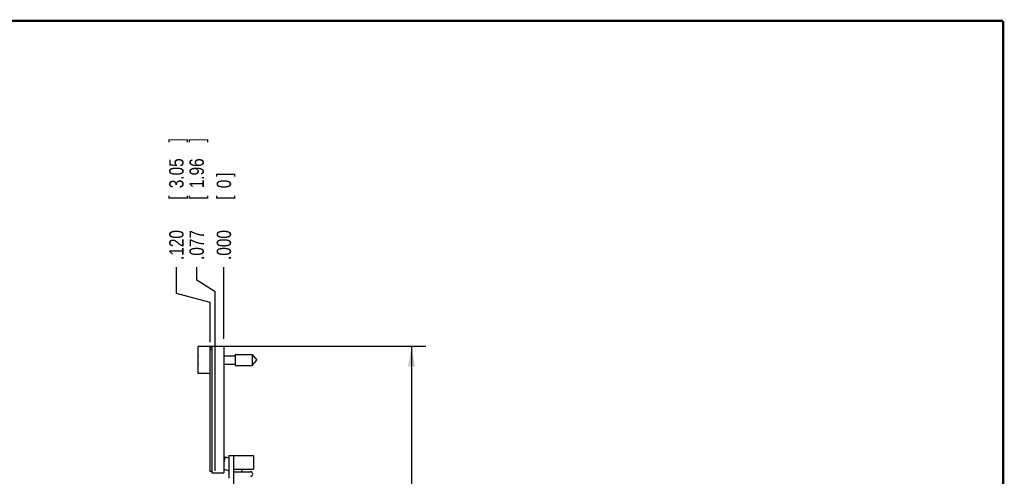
# Model space of a CAD drawing. Header units: inches. Extents: x 0.2 to 16.8, y 0.1 to 10.8.
# Tile 11 of 11: x 8.2 to 16.8, y 6.8 to 10.8. Entities that reach past the tile are written whole.
import ezdxf

# ---------------------------------------------------------------- set-up
doc = ezdxf.new("R2010")
doc.units = ezdxf.units.IN
doc.header["$LTSCALE"] = 0.935
doc.header["$MEASUREMENT"] = 0
doc.layers.get('0').update_dxf_attribs({"linetype": 'CONTINUOUS'})
doc.layers.add('DIMENSIONS', color=7, linetype='CONTINUOUS')
doc.styles.get("Standard").update_dxf_attribs({"font": 'txt', "width": 0.8})
doc.dimstyles.new('DIMSTYLE_1', dxfattribs={"dimtxt": 0.125, "dimasz": 0.18, "dimexe": 0.18, "dimexo": 0.0625, "dimgap": 0.09, "dimtad": 0, "dimtih": 1, "dimtoh": 1, "dimdec": 3, "dimzin": 4, "dimdsep": 46, "dimtxsty": 'STANDARD', "dimblk": '_FILLED', "dimblk1": '_FILLED', "dimblk2": '_FILLED', "dimcen": 0.09, "dimadec": 0, "dimazin": 0, "dimtp": 0.001, "dimtm": 0.001, "dimtfac": 1, "dimtdec": 3, "dimtofl": 0, "dimtmove": 0, "dimatfit": 3, "dimldrblk": '_FILLED', "dimfxl": 1, "dimtolj": 1, "dimtzin": 4, "dimarcsym": 0})
doc.dimstyles.new('DIMSTYLE_2', dxfattribs={"dimtxt": 0.125, "dimasz": 0.18, "dimexe": 0.18, "dimexo": 0.0625, "dimgap": 0.09, "dimtad": 0, "dimtih": 1, "dimtoh": 1, "dimdec": 3, "dimzin": 4, "dimdsep": 46, "dimtxsty": 'STANDARD', "dimblk": '_FILLED', "dimblk1": '_FILLED', "dimblk2": '_FILLED', "dimcen": 0.09, "dimadec": 0, "dimazin": 0, "dimtp": 0.001, "dimtm": 0.001, "dimtfac": 1, "dimtdec": 3, "dimtofl": 0, "dimtmove": 0, "dimatfit": 3, "dimldrblk": '_FILLED', "dimfxl": 1, "dimtolj": 1, "dimtzin": 4, "dimarcsym": 0})

# ---------------------------------------------------------------- blocks, each defined once
blk = doc.blocks.new('*D0')
at = {"layer": 'DIMENSIONS', "color": 2, "linetype": 'CONTINUOUS'}
for p, q in [((9.7188, 8.4997), (9.7188, 8.6123)), ((9.8788, 8.3959), (9.7188, 8.4997)), ((9.8789, 6.8365), (9.8788, 8.3959))]:
    blk.add_line(p, q, dxfattribs=at)
at = {"layer": 'DIMENSIONS', "color": 2, "linetype": 'CONTINUOUS', "width": 0.8}
for s, p in [(']', (9.7813, 9.6998)), ('1.96', (9.7813, 9.2998)), ('[', (9.7813, 9.1998)), ('.077', (9.7813, 8.6748))]:
    blk.add_text(s, height=0.125, rotation=90.00016, dxfattribs=at).set_placement(p)
blk = doc.blocks.new('_FILLED')
at = {"color": 0, "linetype": 'BYBLOCK'}
blk.add_solid([(0, 0), (-1, 0.174), (-1, -0.174)], dxfattribs=at)
blk = doc.blocks.new('*D1')
at = {"layer": 'DIMENSIONS', "color": 2, "linetype": 'CONTINUOUS'}
for p, q in [((9.5418, 8.3837), (9.5418, 8.6123)), ((9.8358, 8.3044), (9.5418, 8.3837)), ((9.8358, 7.9573), (9.8358, 8.3044))]:
    blk.add_line(p, q, dxfattribs=at)
at = {"layer": 'DIMENSIONS', "color": 2, "linetype": 'CONTINUOUS', "width": 0.8}
for s, p in [(']', (9.6043, 9.6998)), ('3.05', (9.6043, 9.2998)), ('[', (9.6043, 9.1998)), ('.120', (9.6043, 8.6748))]:
    blk.add_text(s, height=0.125, rotation=90.00016, dxfattribs=at).set_placement(p)
blk = doc.blocks.new('*D2')
at = {"layer": 'DIMENSIONS', "color": 2, "linetype": 'CONTINUOUS'}
blk.add_line((9.9558, 7.9873), (9.9558, 8.6123), dxfattribs=at)
at = {"layer": 'DIMENSIONS', "color": 2, "linetype": 'CONTINUOUS', "width": 0.8}
for s, p in [(']', (10.0183, 9.3998)), ('0', (10.0183, 9.2998)), ('[', (10.0183, 9.1998)), ('.000', (10.0183, 8.6748))]:
    blk.add_text(s, height=0.125, rotation=90.00016, dxfattribs=at).set_placement(p)
blk = doc.blocks.new('*D3')
at = {"layer": 'DIMENSIONS', "color": 2, "linetype": 'CONTINUOUS'}
for p, q in [((9.9133, 7.9248), (11.7169, 7.9248)), ((11.5919, 7.9248), (11.5919, 5.3084)), ((11.5919, 2.8595), (11.5919, 5.0584)), ((9.9184, 2.8595), (11.7169, 2.8595))]:
    blk.add_line(p, q, dxfattribs=at)
at = {"layer": 'DIMENSIONS', "color": 2, "linetype": 'CONTINUOUS', "xscale": 0.18, "yscale": 0.18, "zscale": 0.18}
for p, rotation in [((11.5919, 7.9248), 90), ((11.5919, 2.8595), 270)]:
    blk.add_blockref('_FILLED', p, dxfattribs=dict(at, rotation=rotation))
at = {"layer": 'DIMENSIONS', "color": 2, "linetype": 'CONTINUOUS', "width": 0.8}
for s, p in [('5.065', (10.8794, 5.1209)), ('[', (11.5044, 5.1209)), ('128.66', (11.6044, 5.1209)), (']', (12.2044, 5.1209))]:
    blk.add_text(s, height=0.125, dxfattribs=at).set_placement(p)

msp = doc.modelspace()

# ---------------------------------------------------------------- linework, layer by layer
at = {"color": 7, "linetype": 'CONTINUOUS'}
for p, q in [((9.7308, 7.6843), (9.7308, 7.9213)), ((9.8508, 7.9213), (9.7308, 7.9213)), ((9.8359, 6.8298), (9.8358, 7.9148)), ((9.8508, 7.9148), (9.8358, 7.9148)), ((9.8508, 7.9248), (9.9558, 7.9248)), ((9.9558, 7.9248), (9.9559, 6.8198)), ((9.7308, 7.8165), (9.7288, 7.8165)), ((9.8508, 7.8948), (9.8358, 7.8948)), ((9.9558, 7.8378), (10.0546, 7.8378)), ((10.0546, 7.852), (10.0546, 7.7535)), ((10.0546, 7.852), (10.2026, 7.852)), ((10.2026, 7.852), (10.2026, 7.7535)), ((10.2026, 7.852), (10.2439, 7.8028)), ((9.7288, 7.789), (9.7308, 7.789)), ((9.9558, 7.7677), (10.0546, 7.7677)), ((10.0546, 7.7535), (10.2026, 7.7535)), ((10.2026, 7.7535), (10.2439, 7.8028)), ((9.8358, 7.6843), (9.7308, 7.6843)), ((9.9674, 6.9547), (9.9559, 6.9115)), ((9.9989, 6.9463), (9.9674, 6.9547)), ((9.9989, 6.9693), (9.9989, 6.774)), ((9.9989, 6.9693), (10.2139, 6.9693)), ((10.0389, 6.9693), (10.0389, 3.9013)), ((10.2139, 6.9693), (10.2139, 6.8503)), ((9.8509, 6.8298), (9.8359, 6.8298)), ((9.8509, 6.8198), (9.9559, 6.8198)), ((10.0389, 6.8503), (10.2139, 6.8503)), ((10.0389, 6.8293), (10.1869, 6.8293))]:
    msp.add_line(p, q, dxfattribs=at)
at = {"color": 3, "linetype": 'CONTINUOUS'}
for p, q in [((9.8508, 7.9248), (9.8509, 6.8198)), ((9.9989, 6.8376), (9.9559, 6.8491))]:
    msp.add_line(p, q, dxfattribs=at)
at = {"color": 7, "linetype": 'CONTINUOUS', "const_width": 0.02}
for points in [[(16.75, 10.7586), (0.25, 10.7586)], [(16.75, 0.2586), (16.75, 10.7586)]]:
    msp.add_lwpolyline(points, dxfattribs=at)
at = {"color": 7, "linetype": 'CONTINUOUS'}
for centre, radius, start, end in [((10.0412, 7.8028), 0.3127, 172.94335, 177.47447), ((10.0412, 7.8028), 0.3127, 182.52584, 187.06146), ((9.9715, 6.9698), 0.0156, 180.00016, 255.00016), ((9.9959, 6.8222), 0.1206, 3.3988, 13.48321), ((10.1869, 6.8093), 0.02, 270, 90)]:
    msp.add_arc(centre, radius, start, end, dxfattribs=at)

# ---------------------------------------------------------------- dimensions: what is measured, and where the dimension line sits
at = {"layer": 'DIMENSIONS', "color": 2, "linetype": 'CONTINUOUS'}
for feature_location, offset, dtype, origin, picture, middle in [((9.83585, 7.957261), (-0.294091, 0.655), 0, (9.95585, 7.924762), '*D1', (9.541757, 9.237261)), ((9.8789, 6.8365), (-0.1601, 1.7757), 0, (9.9558, 7.9248), '*D0', (9.7188, 9.2373)), ((9.955849, 7.987262), (-0.000002, 0.625), 1, (9.95585, 7.924762), '*D2', (9.955847, 9.087262))]:
    dim = msp.add_ordinate_dim(feature_location=feature_location, offset=offset, dtype=dtype, origin=origin, dimstyle='DIMSTYLE_1', dxfattribs=at)
    dim.commit()
    dim.dimension.update_dxf_attribs({"geometry": picture, "text_midpoint": middle})
dim = msp.add_linear_dim(base=(11.5919, 2.8595), p1=(9.9133, 7.9248), p2=(9.9184, 2.8595), angle=270, dimstyle='DIMSTYLE_2', dxfattribs=at)
dim.commit()
dim.dimension.update_dxf_attribs({"geometry": '*D3', "text_midpoint": (11.5919, 5.1834), "dimtype": 160})

doc.saveas('drawing.dxf')
